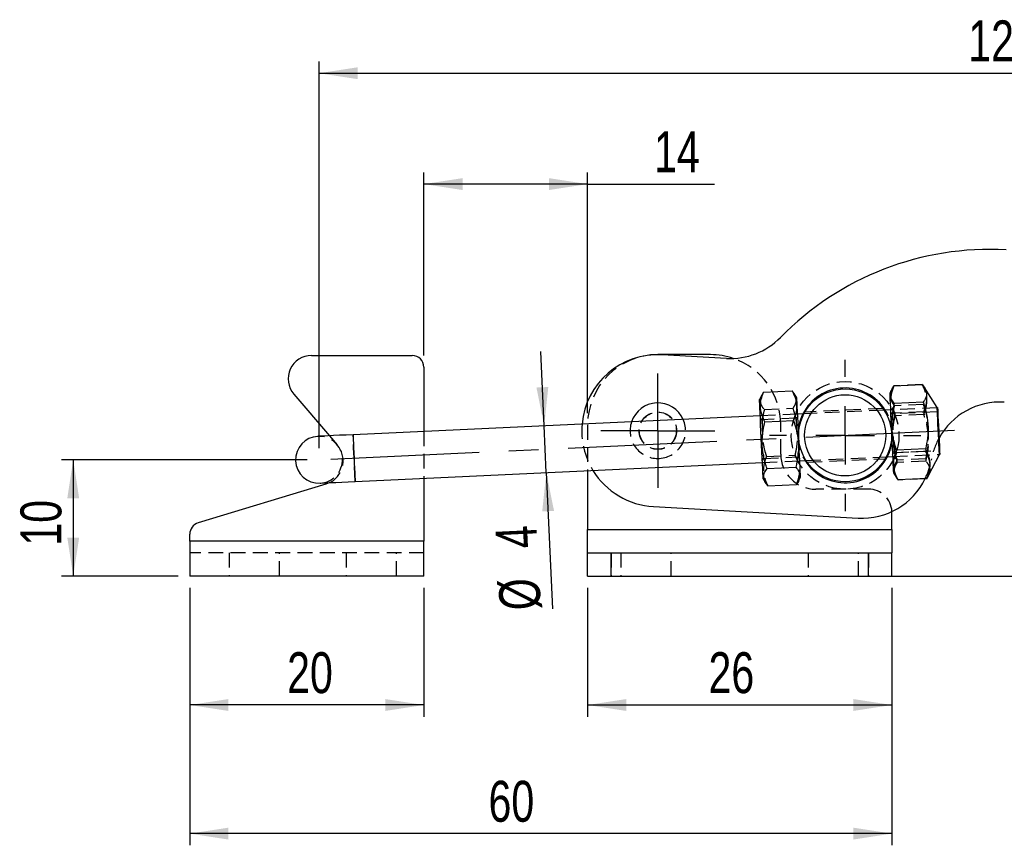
# Model space of a CAD drawing. Extents: x 32 to 386, y 97 to 276.
# Tile 3 of 34: x 38 to 123, y 206 to 276. Entities that reach past the tile are written whole.
import ezdxf

# ---------------------------------------------------------------- set-up
doc = ezdxf.new("R2010")
doc.units = 0
doc.linetypes.add('CENTERX2', pattern=[20.32, 12.7, -2.54, 2.54, -2.54])
doc.linetypes.add('HIDDEN', pattern=[1.905, 1.27, -0.635])
doc.layers.get('0').update_dxf_attribs({"linetype": 'CONTINUOUS'})
doc.layers.add('FORMATO', color=179, linetype='CONTINUOUS')
doc.styles.add('SLDTEXTSTYLE0', font='TXT', dxfattribs={"width": 0.75})
doc.dimstyles.new('SLDDIMSTYLE0', dxfattribs={"dimtxt": 3.5, "dimasz": 3.302, "dimexe": 0, "dimexo": 0.0625, "dimgap": 0.875, "dimtad": 1, "dimdec": 0, "dimrnd": 1e-09, "dimzin": 12, "dimtxsty": 'SLDTEXTSTYLE0', "dimsah": 1, "dimcen": 0.09, "dimazin": 3, "dimtfac": 1, "dimtdec": 0, "dimtofl": 0, "dimtmove": 0, "dimatfit": 3, "dimtolj": 1, "dimtzin": 12})
doc.dimstyles.new('SLDDIMSTYLE1', dxfattribs={"dimtxt": 3.5, "dimasz": 3.302, "dimexe": 0, "dimexo": 0.0625, "dimgap": 0.875, "dimtad": 1, "dimdec": 0, "dimrnd": 1e-09, "dimzin": 12, "dimtxsty": 'SLDTEXTSTYLE0', "dimsah": 1, "dimcen": 0.09, "dimazin": 3, "dimtfac": 1, "dimtofl": 0, "dimtmove": 0, "dimatfit": 3, "dimtolj": 1, "dimtzin": 12})
doc.dimstyles.new('SLDDIMSTYLE2', dxfattribs={"dimtxt": 3.5, "dimasz": 3.302, "dimexe": 0, "dimexo": 0.0625, "dimgap": 0.875, "dimtad": 1, "dimdec": 3, "dimrnd": 1e-09, "dimzin": 12, "dimtxsty": 'SLDTEXTSTYLE0', "dimsah": 1, "dimcen": 0.09, "dimazin": 3, "dimtfac": 1, "dimtdec": 3, "dimtofl": 0, "dimtmove": 0, "dimatfit": 3, "dimtolj": 1, "dimtzin": 12})
doc.dimstyles.new('SLDDIMSTYLE3', dxfattribs={"dimtxt": 3.5, "dimasz": 3.302, "dimexe": 0, "dimexo": 0.0625, "dimgap": 0.875, "dimtad": 1, "dimdec": 3, "dimrnd": 1e-09, "dimzin": 12, "dimtxsty": 'SLDTEXTSTYLE0', "dimsah": 1, "dimcen": 0.09, "dimazin": 3, "dimtfac": 1, "dimtdec": 3, "dimtmove": 0, "dimatfit": 3, "dimtolj": 1, "dimtzin": 12})

# ---------------------------------------------------------------- blocks, each defined once
blk = doc.blocks.new('_D')
at = {"layer": 'FORMATO'}
for p, q in [((64.033, 239.649), (64.033, 272.676)), ((190.299, 246.999), (190.299, 272.676)), ((64.033, 271.676), (190.299, 271.676))]:
    blk.add_line(p, q, dxfattribs=at)
for points in [[(64.033, 271.676), (67.335, 271.168), (67.335, 272.184)], [(190.299, 271.676), (186.997, 272.184), (186.997, 271.168)]]:
    blk.add_solid(points, dxfattribs=at)
at = {"layer": 'FORMATO', "insert": (119.505, 276.188), "char_height": 3.5, "attachment_point": 1, "style": 'SLDTEXTSTYLE0'}
blk.add_mtext('126', dxfattribs=at)
blk = doc.blocks.new('_D_1')
at = {"layer": 'FORMATO'}
for p, q in [((169.239, 259.284), (213.994, 259.284)), ((212.994, 228.699), (212.994, 259.284)), ((111.983, 228.699), (213.994, 228.699))]:
    blk.add_line(p, q, dxfattribs=at)
for points in [[(212.994, 259.284), (212.486, 255.982), (213.502, 255.982)], [(212.994, 228.699), (213.502, 232.001), (212.486, 232.001)]]:
    blk.add_solid(points, dxfattribs=at)
at = {"layer": 'FORMATO', "insert": (208.482, 243.239), "char_height": 3.5, "attachment_point": 1, "rotation": 90, "style": 'SLDTEXTSTYLE0'}
blk.add_mtext('31', dxfattribs=at)
blk = doc.blocks.new('_D_2')
at = {"layer": 'FORMATO'}
for p, q in [((86.983, 227.699), (86.983, 216.689)), ((112.983, 227.699), (112.983, 216.689)), ((86.983, 217.689), (112.983, 217.689))]:
    blk.add_line(p, q, dxfattribs=at)
for points in [[(86.983, 217.689), (90.285, 217.181), (90.285, 218.197)], [(112.983, 217.689), (109.681, 218.197), (109.681, 217.181)]]:
    blk.add_solid(points, dxfattribs=at)
at = {"layer": 'FORMATO', "insert": (97.312, 222.201), "char_height": 3.5, "attachment_point": 1, "style": 'SLDTEXTSTYLE0'}
blk.add_mtext('26', dxfattribs=at)
blk = doc.blocks.new('_D_3')
at = {"layer": 'FORMATO'}
for p, q in [((52.994, 227.699), (52.994, 216.689)), ((72.994, 227.699), (72.994, 216.689)), ((72.994, 217.689), (52.994, 217.689))]:
    blk.add_line(p, q, dxfattribs=at)
for points in [[(52.994, 217.689), (56.296, 217.181), (56.296, 218.197)], [(72.994, 217.689), (69.692, 218.197), (69.692, 217.181)]]:
    blk.add_solid(points, dxfattribs=at)
at = {"layer": 'FORMATO', "insert": (61.309, 222.201), "char_height": 3.5, "attachment_point": 1, "style": 'SLDTEXTSTYLE0'}
blk.add_mtext('20', dxfattribs=at)
blk = doc.blocks.new('_D_4')
at = {"layer": 'FORMATO'}
for p, q in [((63.033, 238.649), (42.033, 238.649)), ((43.033, 238.649), (43.033, 228.699)), ((51.994, 228.699), (42.033, 228.699))]:
    blk.add_line(p, q, dxfattribs=at)
for points in [[(43.033, 238.649), (42.525, 235.347), (43.541, 235.347)], [(43.033, 228.699), (43.541, 232.001), (42.525, 232.001)]]:
    blk.add_solid(points, dxfattribs=at)
at = {"layer": 'FORMATO', "insert": (38.522, 231.306), "char_height": 3.5, "attachment_point": 1, "rotation": 90, "style": 'SLDTEXTSTYLE0'}
blk.add_mtext('10', dxfattribs=at)
blk = doc.blocks.new('_D_5')
at = {"layer": 'FORMATO'}
for p, q in [((52.994, 227.699), (52.994, 205.699)), ((112.983, 227.699), (112.983, 205.699)), ((112.983, 206.699), (52.994, 206.699))]:
    blk.add_line(p, q, dxfattribs=at)
for points in [[(52.994, 206.699), (56.296, 206.191), (56.296, 207.207)], [(112.983, 206.699), (109.681, 207.207), (109.681, 206.191)]]:
    blk.add_solid(points, dxfattribs=at)
at = {"layer": 'FORMATO', "insert": (78.516, 211.211), "char_height": 3.5, "attachment_point": 1, "style": 'SLDTEXTSTYLE0'}
blk.add_mtext('60', dxfattribs=at)
blk = doc.blocks.new('_D_6')
at = {"layer": 'FORMATO'}
for p, q in [((83.271, 241.541), (82.977, 247.885)), ((83.455, 237.546), (83.271, 241.541)), ((83.455, 237.546), (83.994, 225.918))]:
    blk.add_line(p, q, dxfattribs=at)
for points in [[(83.271, 241.541), (83.625, 244.863), (82.61, 244.816)], [(83.455, 237.546), (83.101, 234.224), (84.116, 234.271)]]:
    blk.add_solid(points, dxfattribs=at)
at = {"layer": 'FORMATO', "char_height": 3.5, "attachment_point": 1, "rotation": 92.64935, "style": 'SLDTEXTSTYLE0'}
for s, insert in [('4', (79.189, 230.98)), ('%%c', (79.487, 225.709))]:
    blk.add_mtext(s, dxfattribs=dict(at, insert=insert))
blk = doc.blocks.new('_D_7')
at = {"layer": 'FORMATO'}
for p, q in [((72.994, 247.557), (72.994, 263.202)), ((86.983, 242.629), (86.983, 263.202)), ((86.983, 262.202), (72.994, 262.202)), ((86.983, 262.202), (97.83, 262.202))]:
    blk.add_line(p, q, dxfattribs=at)
for points in [[(72.994, 262.202), (76.296, 261.694), (76.296, 262.71)], [(86.983, 262.202), (83.681, 262.71), (83.681, 261.694)]]:
    blk.add_solid(points, dxfattribs=at)
at = {"layer": 'FORMATO', "insert": (92.658, 266.714), "char_height": 3.5, "attachment_point": 1, "style": 'SLDTEXTSTYLE0'}
blk.add_mtext('14', dxfattribs=at)
blk = doc.blocks.new('SW_CENTERMARKSYMBOL_0')
at = {"layer": 'FORMATO', "color": 0}
for p, q in [((0, 2.5), (0, 4.875)), ((0, 0), (0, 2.5)), ((-2.5, 0), (-4.875, 0)), ((0, 0), (-2.5, 0)), ((0, 0), (0, -2.5)), ((0, 0), (2.5, 0)), ((2.5, 0), (4.875, 0)), ((0, -2.5), (0, -4.875))]:
    blk.add_line(p, q, dxfattribs=at)
blk = doc.blocks.new('SW_CENTERMARKSYMBOL_1')
at = {"layer": 'FORMATO', "color": 0}
for p, q in [((0, 5), (0, 6.46875)), ((0, 0), (0, 2.5)), ((-5, 0), (-6.46875, 0)), ((0, 0), (-2.5, 0)), ((0, 0), (0, -2.5)), ((0, 0), (2.5, 0)), ((5, 0), (6.46875, 0)), ((0, -5), (0, -6.46875))]:
    blk.add_line(p, q, dxfattribs=at)

msp = doc.modelspace()

# ---------------------------------------------------------------- linework, layer by layer
at = {"color": 7, "linetype": 'CONTINUOUS'}
for p, q in [((63.3939, 247.5574), (71.9939, 247.5574)), ((97.4826, 247.6293), (92.9826, 247.6293)), ((98.8392, 247.3099), (93.3479, 247.619)), ((72.9939, 246.5574), (72.9939, 241.066)), ((115.5918, 245.0361), (113.1351, 244.9224)), ((116.8525, 243.1098), (115.7643, 244.8081)), ((61.8753, 244.2558), (64.9294, 240.6928)), ((101.8632, 244.1734), (101.6672, 243.7943)), ((102.0095, 244.408), (101.8766, 244.1665)), ((102.0095, 244.408), (104.4662, 244.5217)), ((104.626, 244.2937), (104.4662, 244.5217)), ((104.8637, 243.9422), (104.6349, 244.2993)), ((112.9844, 244.6795), (112.7927, 244.3091)), ((115.6602, 243.5579), (113.2035, 243.4442)), ((101.7319, 242.3958), (66.9378, 240.7857)), ((105.4686, 242.5687), (104.9284, 242.5437)), ((112.8575, 242.9106), (112.3173, 242.8856)), ((116.8844, 243.0969), (116.8532, 243.0955)), ((102.1257, 241.8957), (104.5824, 242.0094)), ((112.5022, 238.8898), (113.0424, 238.9148)), ((115.8449, 239.5653), (113.3883, 239.4516)), ((116.112, 237.2938), (117.0387, 239.0854)), ((117.0381, 239.0997), (117.0693, 239.1012)), ((67.1227, 236.79), (101.9168, 238.4)), ((105.1133, 238.5479), (105.6535, 238.5729)), ((86.9826, 237.709), (86.9826, 232.699)), ((102.3105, 237.9028), (104.7672, 238.0164)), ((113.1071, 237.5163), (113.3321, 237.1652)), ((116.0612, 237.1955), (116.112, 237.2938)), ((64.6021, 236.5474), (53.7042, 233.2493)), ((64.9538, 236.6897), (64.6021, 236.5474)), ((72.9939, 237.0617), (72.9939, 231.699)), ((101.9815, 237.0015), (102.2117, 236.6422)), ((102.379, 236.422), (104.8357, 236.5357)), ((104.9832, 236.7727), (105.1781, 237.1494)), ((115.9613, 237.0509), (113.5046, 236.9373)), ((115.9626, 237.0227), (115.8195, 237.0161)), ((92.6173, 234.6395), (110.0896, 233.656)), ((112.9826, 234.1293), (112.9807, 234.2172)), ((112.9826, 232.699), (112.9826, 234.1293)), ((52.9939, 231.699), (52.9939, 232.2922)), ((86.9826, 230.699), (86.9826, 232.699)), ((86.9826, 232.699), (112.9826, 232.699)), ((112.9826, 232.699), (112.9826, 230.699)), ((72.9939, 231.699), (52.9939, 231.699)), ((52.9939, 231.699), (52.9939, 228.699)), ((72.9939, 228.699), (72.9939, 231.699)), ((86.9826, 228.699), (86.9826, 230.699)), ((86.9826, 230.699), (88.9826, 230.699)), ((88.9826, 228.699), (88.9826, 230.699)), ((88.9826, 230.699), (110.9826, 230.699)), ((110.9826, 228.699), (110.9826, 230.699)), ((110.9826, 230.699), (112.9826, 230.699)), ((112.9826, 228.699), (112.9826, 230.699)), ((72.9939, 228.699), (52.9939, 228.699)), ((86.9826, 228.699), (88.9826, 228.699)), ((88.9826, 228.699), (110.9826, 228.699)), ((110.9826, 228.699), (112.9826, 228.699))]:
    msp.add_line(p, q, dxfattribs=at)
at = {"color": 7, "linetype": 'HIDDEN'}
for p, q in [((115.5905, 245.0643), (113.1338, 244.9506)), ((115.7643, 244.8081), (115.7046, 244.9013)), ((113.0352, 244.7778), (112.9844, 244.6795)), ((115.669, 243.3679), (113.2123, 243.2543)), ((104.9284, 242.5437), (101.7319, 242.3958)), ((102.078, 242.9273), (104.5347, 243.0409)), ((104.9365, 242.3695), (104.8217, 242.1884)), ((112.3173, 242.8856), (105.4686, 242.5687)), ((112.2184, 243.0312), (105.5367, 242.722)), ((116.8532, 243.0955), (112.8575, 242.9106)), ((112.9965, 242.5666), (112.8655, 242.7364)), ((116.8694, 242.7458), (112.9965, 242.5666)), ((115.698, 242.7399), (113.2414, 242.6262)), ((115.7081, 242.5217), (113.2515, 242.408)), ((86.9826, 241.6293), (86.9826, 237.709)), ((101.8709, 242.0518), (101.7399, 242.2216)), ((104.8217, 242.1884), (101.8709, 242.0518)), ((103.4826, 239.1293), (103.4826, 241.6293)), ((104.8226, 242.1703), (104.8217, 242.1884)), ((64.9294, 240.6928), (65.5883, 239.9241)), ((72.9939, 241.066), (72.9939, 237.0617)), ((102.2628, 238.9343), (104.7195, 239.048)), ((113.0343, 239.089), (113.149, 239.2702)), ((113.0424, 238.9148), (117.0381, 239.0997)), ((113.149, 239.2702), (117.0219, 239.4494)), ((115.855, 239.3471), (113.3984, 239.2334)), ((101.9087, 238.5742), (102.0235, 238.7553)), ((101.9168, 238.4), (105.1133, 238.5479)), ((102.0235, 238.7553), (104.9743, 238.8919)), ((104.9743, 238.8919), (105.1053, 238.7221)), ((105.6535, 238.5729), (112.5022, 238.8898)), ((105.7415, 238.4269), (112.4319, 238.7364)), ((115.8841, 238.7191), (113.4274, 238.6054)), ((115.8929, 238.5291), (113.4362, 238.4154)), ((113.3321, 237.1652), (113.3918, 237.072)), ((115.8195, 237.0161), (113.5059, 236.909)), ((110.9826, 236.1293), (106.4826, 236.1293)), ((86.9826, 232.699), (112.9826, 232.699)), ((72.9939, 231.699), (52.9939, 231.699)), ((72.9939, 230.699), (52.9939, 230.699)), ((56.3439, 230.699), (56.3439, 228.699)), ((60.6439, 228.699), (60.6439, 230.699)), ((66.3439, 230.699), (66.3439, 228.699)), ((70.6439, 228.699), (70.6439, 230.699)), ((88.9826, 230.699), (88.9826, 228.699)), ((89.8326, 230.699), (89.8326, 228.699)), ((94.1326, 228.699), (94.1326, 230.699)), ((105.8326, 230.699), (105.8326, 228.699)), ((110.1326, 228.699), (110.1326, 230.699)), ((110.9826, 230.699), (110.9826, 228.699))]:
    msp.add_line(p, q, dxfattribs=at)
at = {"color": 7, "linetype": 'CONTINUOUS', "flags": 128}
for points in [[(112.7927, 244.3091), (112.7928, 244.3079), (112.7959, 244.2411), (112.8037, 244.0732), (112.8159, 243.8093), (112.8322, 243.4573), (112.852, 243.028), (112.8749, 242.5344), (112.9, 241.9916), (112.9266, 241.416), (112.954, 240.8251), (112.9812, 240.2368), (113.0075, 239.6691)], [(101.9815, 237.0015), (101.9814, 237.0027), (101.9783, 237.0699), (101.9705, 237.2382), (101.9583, 237.5025), (101.942, 237.8548), (101.9221, 238.2844), (101.8993, 238.7782), (101.8741, 239.3212), (101.8475, 239.8969), (101.8202, 240.4878), (101.7929, 241.076), (101.7667, 241.6436), (101.7422, 242.1733), (101.7201, 242.6491), (101.7013, 243.0565), (101.6862, 243.3832), (101.6753, 243.6191), (101.6689, 243.7571), (101.6672, 243.7943)], [(105.1781, 237.1494), (105.178, 237.1506), (105.1749, 237.2178), (105.1671, 237.3861), (105.1549, 237.6505), (105.1386, 238.0027), (105.1187, 238.4323), (105.0958, 238.9261), (105.0707, 239.4691), (105.0441, 240.0448), (105.0167, 240.6357), (104.9895, 241.2239), (104.9632, 241.7915), (104.9387, 242.3213), (104.9167, 242.7971), (104.8979, 243.2045), (104.8828, 243.5311), (104.8718, 243.767), (104.8655, 243.905), (104.8637, 243.9422)], [(117.0387, 239.0854), (117.0385, 239.0909), (117.0346, 239.1743), (117.0263, 239.3541), (117.0139, 239.6214), (116.9981, 239.9626), (116.9797, 240.3608), (116.9596, 240.796), (116.9388, 241.2462), (116.9183, 241.689), (116.8991, 242.1022), (116.8824, 242.465), (116.8687, 242.7592), (116.859, 242.9701), (116.8536, 243.0871), (116.8525, 243.1098)], [(116.8844, 243.0969), (116.8867, 243.0468), (116.8936, 242.8991), (116.9046, 242.661), (116.9192, 242.3447), (116.9367, 241.9659), (116.9563, 241.5436), (116.9768, 241.099), (116.9974, 240.6545), (117.017, 240.2322), (117.0345, 239.8534), (117.0491, 239.5371), (117.0601, 239.299), (117.067, 239.1513), (117.0693, 239.1012), (117.0693, 239.1012)], [(66.9378, 240.7857), (66.3532, 240.7587), (65.791, 240.7327), (65.2729, 240.7087), (64.8188, 240.6877), (64.4461, 240.6704), (64.1692, 240.6576), (63.9986, 240.6497), (63.9411, 240.6471)], [(113.0075, 239.6691), (113.032, 239.1392), (113.054, 238.6632), (113.0729, 238.2555), (113.088, 237.9285), (113.0989, 237.6923), (113.1053, 237.5538), (113.1071, 237.5163)], [(64.1259, 236.6513), (64.1835, 236.654), (64.3541, 236.6619), (64.631, 236.6747), (65.0037, 236.692), (65.4578, 236.713), (65.9759, 236.7369), (66.5381, 236.763), (67.1227, 236.79)]]:
    msp.add_lwpolyline(points, dxfattribs=at)
at = {"color": 7, "linetype": 'HIDDEN', "flags": 128}
for points in [[(112.9965, 242.5666), (112.9967, 242.5636), (113.0002, 242.487), (113.0083, 242.3119), (113.0116, 242.2397)], [(101.8709, 242.0518), (101.8709, 242.0514), (101.8738, 241.9905), (101.8812, 241.8298), (101.8928, 241.5795), (101.9078, 241.2554), (101.9252, 240.8777), (101.9336, 240.6967)], [(104.8844, 240.835), (104.8671, 241.2083), (104.8507, 241.562), (104.8373, 241.8515), (104.8278, 242.0586), (104.8226, 242.1703)], [(67.1227, 236.79), (67.1204, 236.8401), (67.1136, 236.9879), (67.1026, 237.2259), (67.0879, 237.5422), (67.0704, 237.921), (67.0509, 238.3433), (67.0303, 238.7879), (67.0097, 239.2324), (66.9902, 239.6547), (66.9727, 240.0335), (66.958, 240.3499), (66.947, 240.5879), (66.9402, 240.7356), (66.9378, 240.7857), (66.9378, 240.7857)], [(113.0864, 240.6241), (113.0916, 240.5119), (113.1094, 240.1274), (113.1249, 239.7927), (113.1371, 239.5286), (113.1453, 239.3519), (113.1489, 239.2736), (113.149, 239.2702)], [(102.0085, 239.0777), (102.0099, 239.0488), (102.0187, 238.8579), (102.023, 238.7641), (102.0235, 238.7553)], [(104.9743, 238.8919), (104.9723, 238.9349), (104.9657, 239.0783), (104.9587, 239.228)]]:
    msp.add_lwpolyline(points, dxfattribs=at)
at = {"color": 8, "linetype": 'CONTINUOUS', "flags": 128}
msp.add_lwpolyline([(66.9378, 240.7857), (66.9402, 240.7356), (66.947, 240.5879), (66.958, 240.3499), (66.9727, 240.0335), (66.9902, 239.6547), (67.0097, 239.2324), (67.0303, 238.7879), (67.0509, 238.3433), (67.0704, 237.921), (67.0879, 237.5422), (67.1026, 237.2259), (67.1136, 236.9879), (67.1204, 236.8401), (67.1227, 236.79), (67.1227, 236.79)], dxfattribs=at)
at = {"color": 7, "linetype": 'HIDDEN'}
for centre, radius in [((108.9854, 240.7293), 4.6), ((92.9826, 241.1293), 1.6), ((92.9826, 241.1293), 1.5875)]:
    msp.add_circle(centre, radius, dxfattribs=at)
at = {"color": 7, "linetype": 'CONTINUOUS'}
for radius in [3.9688, 3.4688]:
    msp.add_circle((108.9854, 240.7293), radius, dxfattribs=at)
for centre, radius, start, end in [((121.3348, 231.6208), 25, 86.778248, 135.62582), ((99.1764, 253.3004), 6, 266.778248, 315.62582), ((63.3939, 245.5574), 2, 89.999995, 220.601438), ((71.9939, 246.5574), 1, 0, 90), ((92.9826, 241.1293), 6.5, 86.778248, 175.039941), ((97.4826, 241.6293), 6, 71.095435, 90), ((108.9854, 240.7293), 4.05, 32.241788, 153.056904), ((92.9826, 241.1293), 2.375, 23.897634, 161.401059), ((122.2474, 237.5789), 6, 86.778248, 150.90041), ((64.0335, 238.6492), 2, 92.649346, 272.649346), ((108.9854, 240.7293), 4.05, 212.241788, 333.056904), ((92.9826, 241.1293), 6.5, 211.52861, 266.778248), ((110.4268, 239.6465), 6, 266.778248, 334.304731), ((53.9939, 232.2922), 1, 106.837665, 180)]:
    msp.add_arc(centre, radius, start, end, dxfattribs=at)
at = {"color": 7, "linetype": 'HIDDEN'}
for centre, radius, start, end in [((92.9826, 241.6293), 6, 90, 180), ((97.4826, 241.6293), 6, 0, 71.095435), ((108.9854, 240.7293), 4.05, 153.056904, 212.241788), ((108.9854, 240.7293), 4.05, 356.778248, 32.241788), ((92.9826, 241.1293), 6.5, 175.039941, 211.52861), ((92.9826, 241.1293), 2.375, 161.401059, 270), ((92.9826, 241.1293), 2.375, 270, 23.897634), ((64.0335, 238.6492), 2, 272.649346, 92.649346), ((63.9939, 238.5574), 2.1, 297.201682, 40.601438), ((108.9854, 240.7293), 4.05, 333.056904, 356.778248), ((122.2474, 237.5789), 6, 150.90041, 170.078483), ((106.4826, 239.1293), 3, 180, 270), ((110.4268, 239.6465), 6, 334.304731, 350.078483), ((110.9826, 234.1293), 2, 2.519489, 90)]:
    msp.add_arc(centre, radius, start, end, dxfattribs=at)
at = {"color": 7, "linetype": 'CONTINUOUS'}
for points, knots in [([(113.2035, 243.4442), (113.1617, 243.4949), (113.0233, 243.6627), (112.8639, 243.9618), (112.8409, 244.3128), (112.9469, 244.6358), (113.0722, 244.8265), (113.1351, 244.9224)], [0, 0, 0, 0, 0.1088508, 0.3606013, 0.6184192, 0.8081482, 1, 1, 1, 1]), ([(115.5918, 245.0361), (115.6627, 244.9473), (115.805, 244.769), (115.9396, 244.4603), (115.9514, 244.1079), (115.8217, 243.7952), (115.6971, 243.6122), (115.6602, 243.5579)], [0, 0, 0, 0, 0.189897, 0.3815784, 0.6329677, 0.8911497, 1, 1, 1, 1]), ([(102.1257, 241.8957), (102.0255, 242.1096), (101.8227, 242.542), (101.7258, 243.192), (101.7948, 243.8209), (101.9375, 244.2111), (102.0095, 244.408)], [0, 0, 0, 0, 0.2645925, 0.5349221, 0.7653299, 1, 1, 1, 1]), ([(104.4662, 244.5217), (104.5665, 244.3078), (104.7692, 243.8754), (104.8661, 243.2254), (104.7971, 242.5965), (104.6544, 242.2063), (104.5824, 242.0094)], [0, 0, 0, 0, 0.2645925, 0.5349219, 0.7653299, 1, 1, 1, 1]), ([(113.3883, 239.4516), (113.282, 239.794), (113.0673, 240.4861), (112.9525, 241.5209), (113.0045, 242.5177), (113.1368, 243.1335), (113.2035, 243.4442)], [0, 0, 0, 0, 0.2645925, 0.534922, 0.7653299, 1, 1, 1, 1]), ([(115.6602, 243.5579), (115.7664, 243.2155), (115.9812, 242.5234), (116.0959, 241.4886), (116.0439, 240.4918), (115.9117, 239.876), (115.8449, 239.5653)], [0, 0, 0, 0, 0.2645925, 0.534922, 0.7653297, 1, 1, 1, 1]), ([(102.3105, 237.9028), (102.2646, 238.0427), (102.1124, 238.5062), (101.929, 239.3257), (101.8783, 240.2743), (101.9594, 241.1375), (102.0701, 241.642), (102.1257, 241.8957)], [0, 0, 0, 0, 0.1088508, 0.3606014, 0.6184193, 0.8081483, 1, 1, 1, 1]), ([(104.5824, 242.0094), (104.6605, 241.7645), (104.8174, 241.2723), (104.9768, 240.429), (105.0162, 239.4774), (104.9106, 238.6441), (104.8, 238.16), (104.7672, 238.0164)], [0, 0, 0, 0, 0.189897, 0.3815783, 0.6329677, 0.8911497, 1, 1, 1, 1]), ([(113.5046, 236.9373), (113.4043, 237.1513), (113.2016, 237.584), (113.1046, 238.2346), (113.1736, 238.8641), (113.3163, 239.2546), (113.3883, 239.4516)], [0, 0, 0, 0, 0.2645926, 0.534922, 0.7653299, 1, 1, 1, 1]), ([(115.8449, 239.5653), (115.9452, 239.3513), (116.148, 238.9185), (116.2449, 238.268), (116.176, 237.6385), (116.0333, 237.248), (115.9613, 237.0509)], [0, 0, 0, 0, 0.2645925, 0.5349219, 0.7653297, 1, 1, 1, 1]), ([(102.379, 236.422), (102.2829, 236.5464), (102.0885, 236.7978), (102.004, 237.1796), (102.0849, 237.5521), (102.2348, 237.7852), (102.3105, 237.9028)], [0, 0, 0, 0, 0.2645926, 0.5349219, 0.7653297, 1, 1, 1, 1]), ([(104.7672, 238.0164), (104.8633, 237.8921), (105.0577, 237.6407), (105.1422, 237.2589), (105.0613, 236.8863), (104.9114, 236.6533), (104.8357, 236.5357)], [0, 0, 0, 0, 0.2645926, 0.5349222, 0.76533, 1, 1, 1, 1]), ([(115.9613, 237.0509), (116.0012, 237.1052), (116.0614, 237.1869), (116.0916, 237.2696), (116.1018, 237.2974)], [0, 0, 0, 0, 0.66361, 1, 1, 1, 1]), ([(113.3424, 237.1697), (113.3549, 237.1429), (113.3921, 237.0633), (113.4597, 236.9876), (113.5046, 236.9373)], [0, 0, 0, 0, 0.3362835, 1, 1, 1, 1])]:
    msp.add_open_spline(points, degree=3, knots=knots, dxfattribs=at)
at = {"color": 7, "linetype": 'HIDDEN'}
for points, knots in [([(113.2123, 243.2543), (113.1701, 243.3127), (113.0305, 243.5061), (112.8691, 243.8504), (112.8436, 244.2532), (112.9475, 244.6231), (113.0715, 244.8411), (113.1338, 244.9506)], [0, 0, 0, 0, 0.1088507, 0.3606014, 0.6184194, 0.8081484, 1, 1, 1, 1]), ([(113.1338, 244.9506), (113.0529, 244.7447), (112.8895, 244.3284), (112.8507, 243.7211), (112.9754, 243.1479), (113.1521, 242.8012), (113.2414, 242.6262)], [0, 0, 0, 0, 0.2645926, 0.534922, 0.7653298, 1, 1, 1, 1]), ([(113.1351, 244.9224), (113.055, 244.7), (112.8931, 244.2504), (112.8566, 243.5936), (112.9834, 242.9733), (113.1616, 242.5976), (113.2515, 242.408)], [0, 0, 0, 0, 0.2645925, 0.534922, 0.7653298, 1, 1, 1, 1]), ([(115.5905, 245.0643), (115.662, 244.962), (115.8056, 244.7565), (115.9424, 244.4014), (115.9565, 243.997), (115.8289, 243.6392), (115.7056, 243.43), (115.669, 243.3679)], [0, 0, 0, 0, 0.189897, 0.3815782, 0.6329677, 0.8911497, 1, 1, 1, 1]), ([(115.698, 242.7399), (115.7789, 242.9458), (115.9424, 243.3621), (115.9811, 243.9695), (115.8565, 244.5426), (115.6797, 244.8894), (115.5905, 245.0643)], [0, 0, 0, 0, 0.2645925, 0.5349219, 0.7653298, 1, 1, 1, 1]), ([(115.7081, 242.5217), (115.7882, 242.7441), (115.9502, 243.1937), (115.9866, 243.8504), (115.8598, 244.4708), (115.6817, 244.8465), (115.5918, 245.0361)], [0, 0, 0, 0, 0.2645926, 0.5349221, 0.7653298, 1, 1, 1, 1]), ([(101.8766, 244.1665), (101.8452, 244.1141), (101.7325, 243.9261), (101.7097, 243.6189), (101.8201, 243.2556), (101.9915, 243.0374), (102.078, 242.9273)], [0, 0, 0, 0, 0.1242539, 0.4461707, 0.7205475, 1, 1, 1, 1]), ([(104.5347, 243.0409), (104.6193, 243.1737), (104.7904, 243.442), (104.8337, 243.8294), (104.7584, 244.1152), (104.6519, 244.2587), (104.626, 244.2937)], [0, 0, 0, 0, 0.3151936, 0.6372212, 0.9116925, 1, 1, 1, 1]), ([(113.022, 242.015), (113.0257, 242.1141), (113.0414, 242.5328), (113.1383, 242.942), (113.2123, 243.2543)], [0, 0, 0, 0, 0.2367796, 1, 1, 1, 1]), ([(115.669, 243.3679), (115.7753, 243.0231), (115.9903, 242.3261), (116.1054, 241.2839), (116.0537, 240.2801), (115.9217, 239.66), (115.855, 239.3471)], [0, 0, 0, 0, 0.2645926, 0.5349221, 0.7653298, 1, 1, 1, 1]), ([(102.078, 242.9273), (102.0198, 242.6765), (101.9277, 242.2797), (101.8972, 241.8741), (101.886, 241.7249)], [0, 0, 0, 0, 0.6320625, 1, 1, 1, 1]), ([(104.8368, 241.8628), (104.8124, 242.0073), (104.7449, 242.4079), (104.6167, 242.7941), (104.5347, 243.0409)], [0, 0, 0, 0, 0.3607333, 1, 1, 1, 1]), ([(113.2414, 242.6262), (113.154, 242.2739), (113.0548, 241.8739), (113.0503, 241.4647), (113.0498, 241.4159)], [0, 0, 0, 0, 0.8807295, 1, 1, 1, 1]), ([(113.2515, 242.408), (113.164, 242.0581), (113.0646, 241.6609), (113.06, 241.2546), (113.0595, 241.2061)], [0, 0, 0, 0, 0.88072958, 1, 1, 1, 1]), ([(115.8841, 238.7191), (115.9581, 239.0722), (116.1078, 239.7861), (116.1262, 240.8345), (115.982, 241.8293), (115.7933, 242.4345), (115.698, 242.7399)], [0, 0, 0, 0, 0.2645925, 0.5349221, 0.7653299, 1, 1, 1, 1]), ([(115.8929, 238.5291), (115.967, 238.8798), (116.117, 239.5888), (116.1357, 240.6298), (115.9918, 241.6176), (115.8033, 242.2185), (115.7081, 242.5217)], [0, 0, 0, 0, 0.2645926, 0.5349219, 0.7653298, 1, 1, 1, 1]), ([(101.9594, 240.1386), (102.0082, 239.8754), (102.0837, 239.4673), (102.2158, 239.074), (102.2628, 238.9343)], [0, 0, 0, 0, 0.6447247, 1, 1, 1, 1]), ([(104.7195, 239.048), (104.7533, 239.1914), (104.8477, 239.5923), (104.8861, 240.0025), (104.9107, 240.2659)], [0, 0, 0, 0, 0.3578872, 1, 1, 1, 1]), ([(113.3984, 239.2334), (113.2788, 239.5762), (113.1431, 239.9653), (113.1008, 240.3723), (113.0958, 240.4209)], [0, 0, 0, 0, 0.8807298, 1, 1, 1, 1]), ([(113.1235, 239.8218), (113.1364, 239.7234), (113.1906, 239.308), (113.3249, 238.9095), (113.4274, 238.6054)], [0, 0, 0, 0, 0.2367799, 1, 1, 1, 1]), ([(102.2628, 238.9343), (102.1827, 238.7121), (102.0207, 238.2628), (101.9842, 237.6066), (102.111, 236.9868), (102.2891, 236.6114), (102.379, 236.422)], [0, 0, 0, 0, 0.2645925, 0.534922, 0.7653299, 1, 1, 1, 1]), ([(104.8357, 236.5357), (104.9158, 236.7579), (105.0778, 237.2072), (105.1142, 237.8634), (104.9875, 238.4832), (104.8093, 238.8586), (104.7195, 239.048)], [0, 0, 0, 0, 0.2645926, 0.534922, 0.7653298, 1, 1, 1, 1]), ([(113.1327, 239.6232), (113.1455, 239.5255), (113.1996, 239.113), (113.3338, 238.7174), (113.4362, 238.4154)], [0, 0, 0, 0, 0.2367795, 1, 1, 1, 1]), ([(113.5059, 236.909), (113.4064, 237.1066), (113.2052, 237.506), (113.1105, 238.1072), (113.1817, 238.6894), (113.3257, 239.051), (113.3984, 239.2334)], [0, 0, 0, 0, 0.2645924, 0.534922, 0.7653298, 1, 1, 1, 1]), ([(115.855, 239.3471), (115.9546, 239.1496), (116.1558, 238.7502), (116.2505, 238.1489), (116.1793, 237.5667), (116.0353, 237.2051), (115.9626, 237.0227)], [0, 0, 0, 0, 0.2645926, 0.5349221, 0.7653299, 1, 1, 1, 1]), ([(113.4274, 238.6054), (113.3657, 238.4969), (113.2416, 238.279), (113.1383, 237.9128), (113.1615, 237.5089), (113.3216, 237.1643), (113.4638, 236.9674), (113.5059, 236.909)], [0, 0, 0, 0, 0.1898971, 0.3815784, 0.6329677, 0.8911495, 1, 1, 1, 1]), ([(113.4362, 238.4154), (113.3737, 238.3205), (113.2481, 238.1298), (113.1451, 237.8103), (113.1526, 237.4846), (113.2838, 237.2669), (113.3424, 237.1697)], [0, 0, 0, 0, 0.22714998, 0.45643408, 0.75713959, 1, 1, 1, 1]), ([(115.9626, 237.0227), (115.9992, 237.0847), (116.1204, 237.2903), (116.2493, 237.648), (116.2374, 238.0514), (116.0998, 238.4102), (115.9563, 238.6157), (115.8841, 238.7191)], [0, 0, 0, 0, 0.1088509, 0.3606014, 0.6184193, 0.8081483, 1, 1, 1, 1]), ([(116.1018, 237.2974), (116.1498, 237.3964), (116.2608, 237.6251), (116.2401, 237.9493), (116.1072, 238.2611), (115.9646, 238.4395), (115.8929, 238.5291)], [0, 0, 0, 0, 0.23514323, 0.54354846, 0.77050459, 1, 1, 1, 1])]:
    msp.add_open_spline(points, degree=3, knots=knots, dxfattribs=at)
at = {"layer": 'FORMATO', "linetype": 'CENTERX2'}
msp.add_line((65.0324, 238.6954), (118.9747, 241.1915), dxfattribs=at)

# ---------------------------------------------------------------- block references
at = {"layer": 'FORMATO'}
for name, p in [('SW_CENTERMARKSYMBOL_1', (108.9854, 240.7293)), ('SW_CENTERMARKSYMBOL_0', (92.9826, 241.1293))]:
    msp.add_blockref(name, p, dxfattribs=at)

# ---------------------------------------------------------------- dimensions: what is measured, and where the dimension line sits
for base, p1, p2, dimstyle, picture, middle in [((190.2988, 271.6765), (64.0335, 238.6492), (190.2988, 245.9992), 'SLDDIMSTYLE0', '_D', (123.3842, 271.6765)), ((72.9939, 262.2023), (86.9826, 241.6293), (72.9939, 246.5574), 'SLDDIMSTYLE0', '_D_7', (95.2438, 262.2023)), ((52.9939, 217.689), (72.9939, 228.699), (52.9939, 228.699), 'SLDDIMSTYLE2', '_D_3', (63.8952, 217.689)), ((52.9939, 206.699), (112.9826, 228.699), (52.9939, 228.699), 'SLDDIMSTYLE0', '_D_5', (81.1021, 206.699)), ((112.9826, 217.689), (86.9826, 228.699), (112.9826, 228.699), 'SLDDIMSTYLE2', '_D_2', (99.8983, 217.689))]:
    dim = msp.add_linear_dim(base=base, p1=p1, p2=p2, dimstyle=dimstyle, dxfattribs=at)
    dim.commit()
    dim.dimension.update_dxf_attribs({"geometry": picture, "text_midpoint": middle, "dimtype": 160})
for base, p1, p2, picture, middle in [((212.9938, 259.2843), (110.9826, 228.699), (168.2392, 259.2843), '_D_1', (212.9938, 245.825)), ((43.0335, 228.699), (64.0335, 238.6492), (52.9939, 228.699), '_D_4', (43.0335, 233.8924))]:
    dim = msp.add_linear_dim(base=base, p1=p1, p2=p2, angle=90, dimstyle='SLDDIMSTYLE1', dxfattribs=at)
    dim.commit()
    dim.dimension.update_dxf_attribs({"geometry": picture, "text_midpoint": middle, "dimtype": 160})
dim = msp.add_linear_dim(base=(83.2706, 241.5415), p1=(67.1227, 236.79), p2=(66.9378, 240.7857), angle=272.649346, text='%%c<>', dimstyle='SLDDIMSTYLE3', dxfattribs=at)
dim.commit()
dim.dimension.update_dxf_attribs({"geometry": '_D_6', "text_midpoint": (83.8117, 229.846), "dimtype": 160})

doc.saveas('drawing.dxf')
